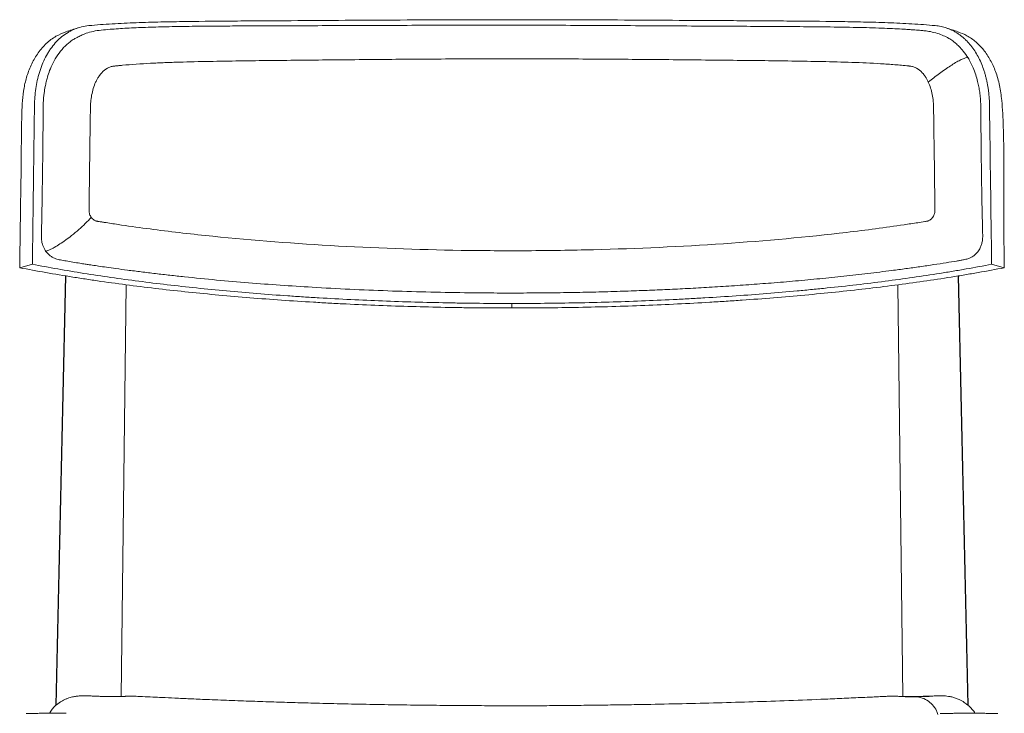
# Model space of a CAD drawing. Header units: millimetres. Extents: x 1372 to 1891, y -23 to 794.
# Tile 2 of 2: x 1381 to 1882, y 441 to 794. Entities that reach past the tile are written whole.
import ezdxf

# ---------------------------------------------------------------- set-up
doc = ezdxf.new("R2010")
doc.units = ezdxf.units.MM

msp = doc.modelspace()

# ---------------------------------------------------------------- linework, layer by layer
at = {"color": 7, "linetype": 'Continuous', "lineweight": 15}
for p, q in [((1380.86, 667.97), (1387.3, 669.73)), ((1875.19, 669.73), (1881.63, 667.97)), ((1399.18, 445.33), (1404.13, 663.86)), ((1404.29, 663.83), (1399.36, 445.5)), ((1863.13, 445.55), (1858.2, 663.84)), ((1858.35, 663.86), (1863.3, 445.38)), ((1435.03, 659.32), (1432.48, 449.92)), ((1830, 449.96), (1827.46, 659.33)), ((1631.24, 649.8), (1631.24, 647.5))]:
    msp.add_line(p, q, dxfattribs=at)
for points, knots in [([(1863.2, 774.7), (1862.42, 775.87), (1861.03, 777.95), (1858.82, 780.39), (1857, 782.07), (1855.26, 783.44), (1853.26, 784.76), (1850.68, 786.06), (1847.55, 787.16), (1844.31, 788.04), (1841.44, 788.44), (1839.3, 788.63), (1837.66, 788.77), (1836.03, 788.89), (1834.12, 789.03), (1831.89, 789.18), (1828.75, 789.37), (1824.53, 789.58), (1819.07, 789.81), (1813.04, 790.01), (1803.72, 790.25), (1791.32, 790.44), (1775.82, 790.58), (1760.4, 790.68), (1745.06, 790.76), (1728.51, 790.85), (1710.72, 790.96), (1691.71, 791.08), (1672.76, 791.18), (1653.83, 791.26), (1634.87, 791.3), (1615.9, 791.31), (1596.87, 791.29), (1578.43, 791.23), (1560.54, 791.17), (1543.23, 791.1), (1525.81, 791.03), (1508.21, 790.98), (1492.52, 790.92), (1478.75, 790.84), (1467.02, 790.73), (1455.73, 790.54), (1445.19, 790.25), (1435.64, 789.84), (1428.15, 789.33), (1422.41, 788.83), (1418.35, 788.31), (1415.38, 787.44), (1413.38, 786.67), (1412.15, 786.12), (1411.07, 785.58), (1409.91, 784.95), (1408.37, 784.17), (1405.98, 782.57), (1403.07, 779.96), (1400.16, 776.29), (1397.83, 772.32), (1396.15, 768.49), (1395.06, 765.22), (1394.33, 762.5), (1393.75, 759.8), (1393.19, 756.27), (1392.78, 751.56), (1392.8, 745.82), (1392.73, 739.68), (1392.67, 733.38), (1392.6, 727.03), (1392.53, 720.64), (1392.44, 713.84), (1392.33, 706.82), (1392.22, 699.92), (1392.12, 694.22), (1392.03, 689.73), (1391.97, 686.93), (1391.94, 685.05), (1391.9, 683.75), (1391.94, 681.82), (1392.49, 679.16), (1393.5, 677.4), (1394.02, 676.48)], [0, 0, 0, 0, 0.007858, 0.013956, 0.018671, 0.022028, 0.026617, 0.032299, 0.038541, 0.045451, 0.050915, 0.054675, 0.057357, 0.060462, 0.064175, 0.068495, 0.07342, 0.082374, 0.092812, 0.104584, 0.116497, 0.14487, 0.172564, 0.199612, 0.226054, 0.252111, 0.284235, 0.315873, 0.347036, 0.378065, 0.409093, 0.440119, 0.471181, 0.50264, 0.53123, 0.560199, 0.589569, 0.619716, 0.650791, 0.671662, 0.692962, 0.714111, 0.733659, 0.751559, 0.767814, 0.776308, 0.784427, 0.791329, 0.794279, 0.796891, 0.79917, 0.801224, 0.804466, 0.809253, 0.817916, 0.826967, 0.835686, 0.843475, 0.849697, 0.854069, 0.858374, 0.864189, 0.872616, 0.882535, 0.893031, 0.903623, 0.914308, 0.92508, 0.935934, 0.948692, 0.960598, 0.970886, 0.977545, 0.9833, 0.985071, 0.98702, 0.989827, 0.994732, 1, 1, 1, 1]), ([(1416.01, 791.09), (1419.9, 791.46), (1423.87, 791.75), (1429.91, 792.11), (1431.93, 792.22), (1436.02, 792.41), (1438.07, 792.49), (1444.26, 792.72), (1448.44, 792.83), (1456.86, 793.03), (1461.12, 793.1), (1474.01, 793.29), (1482.77, 793.37), (1496.15, 793.46), (1500.65, 793.49), (1507.45, 793.54), (1509.73, 793.55), (1514.29, 793.58), (1516.57, 793.59), (1528, 793.66), (1537.2, 793.72), (1555.72, 793.84), (1565.04, 793.89), (1583.79, 793.99), (1593.23, 794.03), (1612.22, 794.09), (1621.77, 794.1), (1633.78, 794.1), (1636.19, 794.1), (1640.98, 794.1), (1643.38, 794.09), (1650.55, 794.08), (1655.31, 794.07), (1669.56, 794.03), (1679, 793.99), (1697.75, 793.89), (1707.07, 793.83), (1725.58, 793.72), (1734.78, 793.66), (1748.48, 793.58), (1753.03, 793.55), (1759.83, 793.51), (1762.09, 793.49), (1766.59, 793.46), (1768.83, 793.45), (1779.97, 793.36), (1788.71, 793.29), (1801.56, 793.1), (1805.8, 793.02), (1814.19, 792.83), (1818.34, 792.71), (1826.55, 792.41), (1830.6, 792.23), (1838.62, 791.75), (1842.58, 791.46), (1846.48, 791.09)], [0, 0, 0, 0, 0.03125, 0.03125, 0.046875, 0.046875, 0.0625, 0.0625, 0.09375, 0.09375, 0.125, 0.125, 0.1875, 0.1875, 0.21875, 0.21875, 0.234375, 0.234375, 0.25, 0.25, 0.3125, 0.3125, 0.375, 0.375, 0.4375, 0.4375, 0.5, 0.5, 0.515625, 0.515625, 0.53125, 0.53125, 0.5625, 0.5625, 0.625, 0.625, 0.6875, 0.6875, 0.75, 0.75, 0.78125, 0.78125, 0.796875, 0.796875, 0.8125, 0.8125, 0.875, 0.875, 0.90625, 0.90625, 0.9375, 0.9375, 0.96875, 0.96875, 1, 1, 1, 1]), ([(1380.86, 667.97), (1380.95, 674.5), (1381.21, 694.11), (1381.66, 720.23), (1381.77, 742.08), (1382.15, 753), (1382.97, 759.44), (1384.49, 765.77), (1386.88, 771.84), (1390.16, 777.41), (1393.59, 781.37), (1396.72, 783.99), (1399.98, 786.21), (1402.69, 787.27), (1404.44, 787.95)], [0, 0, 0, 0, 0.145444, 0.436331, 0.581775, 0.631043, 0.680394, 0.729492, 0.783572, 0.838942, 0.89306, 0.920961, 0.94886, 1, 1, 1, 1]), ([(1387.3, 669.73), (1387.61, 693), (1387.92, 716.27), (1388.27, 742.45), (1388.31, 745.36), (1388.35, 749), (1388.36, 749.73), (1388.39, 751.18), (1388.41, 751.9), (1388.51, 754.07), (1388.62, 755.49), (1389.1, 759.75), (1389.61, 762.53), (1390.5, 765.95), (1390.69, 766.63), (1391.1, 767.98), (1391.33, 768.65), (1392.02, 770.63), (1392.54, 771.91), (1393.67, 774.38), (1394.29, 775.57), (1395.29, 777.29), (1395.64, 777.85), (1396.36, 778.95), (1396.74, 779.49), (1398.69, 782.11), (1400.43, 783.95), (1403.34, 786.29), (1404.36, 787), (1405.97, 787.96), (1406.51, 788.26), (1407.62, 788.81), (1408.19, 789.07), (1411.04, 790.24), (1413.45, 790.84), (1416.01, 791.09)], [0, 0, 0, 0, 0.5, 0.5, 0.5625, 0.5625, 0.578125, 0.578125, 0.59375, 0.59375, 0.625, 0.625, 0.6875, 0.6875, 0.703125, 0.703125, 0.71875, 0.71875, 0.75, 0.75, 0.78125, 0.78125, 0.796875, 0.796875, 0.8125, 0.8125, 0.875, 0.875, 0.90625, 0.90625, 0.921875, 0.921875, 0.9375, 0.9375, 1, 1, 1, 1]), ([(1410.53, 789.95), (1409.51, 789.62), (1407.47, 788.95), (1405.42, 788.28), (1404.4, 787.95)], [0, 0, 0, 0, 0.499995, 1, 1, 1, 1]), ([(1875.19, 669.73), (1874.83, 696.59), (1874.47, 723.45), (1874.11, 750.31), (1874.1, 750.96), (1874.07, 752.25), (1873.96, 754.18), (1873.8, 756.1), (1873.65, 757.36), (1873.49, 758.63), (1873.31, 759.88), (1872.98, 761.74), (1872.59, 763.57), (1872.29, 764.77), (1871.98, 765.96), (1871.65, 767.14), (1870.91, 769.45), (1870.27, 771.11), (1869.34, 773.28), (1868.34, 775.37), (1867.19, 777.32), (1865.97, 779.19), (1864.68, 780.97), (1863.26, 782.58), (1862.15, 783.7), (1861.39, 784.43), (1860.21, 785.45), (1858.99, 786.38), (1858.15, 786.96), (1857.29, 787.5), (1856.42, 788.02), (1855.09, 788.71), (1853.72, 789.32), (1852.79, 789.67), (1851.85, 789.99), (1850.89, 790.29), (1849.44, 790.64), (1847.97, 790.91), (1846.98, 791.04), (1846.48, 791.09)], [-1474.445518, -1474.445518, -1474.445518, -1474.445518, -1389.100515, -1389.100515, -1389.100515, -1386.972009, -1384.843503, -1382.714996, -1380.58649, -1380.58649, -1378.457967, -1376.329445, -1374.200922, -1372.072399, -1372.072399, -1369.945736, -1367.819073, -1363.565746, -1363.565746, -1359.312468, -1355.05919, -1355.05919, -1350.805837, -1346.552485, -1346.552485, -1344.425775, -1342.299066, -1340.172356, -1338.045647, -1338.045647, -1335.918501, -1333.791356, -1331.66421, -1329.537065, -1329.537065, -1327.40819, -1325.279314, -1323.150439, -1321.021563, -1321.021563, -1321.021563, -1321.021563]), ([(1858.08, 787.95), (1857.07, 788.28), (1855.03, 788.94), (1853.01, 789.61), (1851.99, 789.94)], [0, 0, 0, 0, 0.500005, 1, 1, 1, 1]), ([(1858.02, 787.91), (1859.59, 787.33), (1862.89, 786.1), (1867.27, 782.92), (1871.28, 778.78), (1874.64, 773.69), (1877.38, 767.62), (1879.37, 760.73), (1880.63, 751.22), (1881.15, 739.53), (1881.46, 725.83), (1881.43, 712.05), (1881.31, 698.25), (1881.38, 683.55), (1881.54, 673.47), (1881.63, 667.97)], [0, 0, 0, 0, 0.045456, 0.095552, 0.145666, 0.198513, 0.251383, 0.309805, 0.368244, 0.469961, 0.571732, 0.673631, 0.775575, 0.877438, 1, 1, 1, 1]), ([(1394.02, 676.48), (1394.43, 675.96), (1395.21, 674.95), (1396.59, 673.84), (1397.9, 673.06), (1399.56, 672.37), (1401.78, 671.86), (1404.72, 671.35), (1407.94, 670.81), (1411.17, 670.29), (1413.94, 669.86), (1416.07, 669.53), (1418.34, 669.19), (1421.25, 668.76), (1425.23, 668.19), (1430.13, 667.5), (1436, 666.72), (1442.73, 665.86), (1449.92, 664.98), (1457.25, 664.14), (1467.53, 663.03), (1480.8, 661.71), (1497.08, 660.3), (1513.3, 659.08), (1530.47, 657.97), (1548.71, 657), (1568.04, 656.19), (1587.52, 655.6), (1604.98, 655.27), (1620.41, 655.12), (1633.78, 655.1), (1647.24, 655.17), (1660.62, 655.34), (1673.63, 655.61), (1685.83, 655.95), (1697.12, 656.35), (1707.72, 656.78), (1718.2, 657.28), (1728.98, 657.86), (1740.2, 658.55), (1751.64, 659.33), (1763.46, 660.22), (1775.53, 661.24), (1787.87, 662.4), (1800.11, 663.66), (1812.35, 665.04), (1822.82, 666.33), (1831.61, 667.5), (1838.73, 668.5), (1845.56, 669.51), (1851.76, 670.47), (1856.23, 671.2), (1859.16, 671.7), (1861.08, 672.04), (1862.89, 672.42), (1864.65, 673.15), (1865.9, 673.9), (1866.94, 674.75), (1868.06, 675.88), (1869.14, 677.46), (1869.95, 679.34), (1870.48, 681.39), (1870.69, 683.68), (1870.56, 686.26), (1870.52, 688.99), (1870.43, 692.68), (1870.33, 697.48), (1870.21, 703.53), (1870.1, 710.13), (1869.99, 716.92), (1869.91, 723.56), (1869.83, 729.9), (1869.78, 735.7), (1869.73, 740.98), (1869.69, 745.57), (1869.7, 749.57), (1869.6, 752.39), (1869.46, 754.23), (1869.32, 755.63), (1869.09, 757.53), (1868.69, 759.99), (1868.05, 762.94), (1867.12, 766.21), (1865.75, 769.9), (1864.37, 772.77), (1863.4, 774.33), (1863.19, 774.67)], [0, 0, 0, 0, 0.003286, 0.006328, 0.009038, 0.011328, 0.015981, 0.021396, 0.02828, 0.035037, 0.040455, 0.044535, 0.047557, 0.053882, 0.061622, 0.070777, 0.082158, 0.095158, 0.108753, 0.122204, 0.135511, 0.164689, 0.193145, 0.220887, 0.248341, 0.280441, 0.312425, 0.344293, 0.376329, 0.397896, 0.419628, 0.441527, 0.463584, 0.485011, 0.505248, 0.523552, 0.540756, 0.557795, 0.575833, 0.594872, 0.614539, 0.63421, 0.655839, 0.677557, 0.699512, 0.721708, 0.744571, 0.757994, 0.77173, 0.78567, 0.7981, 0.808425, 0.812106, 0.815432, 0.819633, 0.822394, 0.825322, 0.827141, 0.829369, 0.833472, 0.836628, 0.839365, 0.84375, 0.84779, 0.852359, 0.857479, 0.866343, 0.876497, 0.887936, 0.899563, 0.910689, 0.921308, 0.931412, 0.939826, 0.947756, 0.954435, 0.959822, 0.961946, 0.963836, 0.966971, 0.971708, 0.976646, 0.982619, 0.989649, 0.997774, 1, 1, 1, 1]), ([(1417.29, 693.54), (1417.27, 693.58), (1417.25, 693.61), (1417.2, 693.67), (1417.18, 693.7), (1417.12, 693.8), (1417.08, 693.86), (1416.96, 694.06), (1416.88, 694.2), (1416.67, 694.62), (1416.54, 694.91), (1416.24, 695.81), (1416.13, 696.44), (1416.12, 697.21), (1416.13, 697.36), (1416.13, 697.66), (1416.13, 697.82), (1416.14, 698.28), (1416.14, 698.58), (1416.15, 699.5), (1416.16, 700.12), (1416.2, 703.18), (1416.24, 705.63), (1416.34, 712.99), (1416.4, 717.89), (1416.53, 727.7), (1416.6, 732.6), (1416.7, 739.96), (1416.73, 742.41), (1416.78, 746.09), (1416.8, 747.31), (1416.82, 749.15), (1416.83, 749.76), (1416.88, 750.98), (1416.92, 751.59), (1417.19, 754.6), (1417.62, 756.95), (1418.63, 760.26), (1419.03, 761.33), (1419.73, 762.87), (1419.98, 763.36), (1420.51, 764.33), (1420.8, 764.8), (1421.17, 765.36), (1421.25, 765.47), (1421.41, 765.7), (1421.5, 765.82), (1421.68, 766.07), (1421.77, 766.18), (1421.96, 766.42), (1422.05, 766.53), (1422.53, 767.1), (1422.94, 767.53), (1424.23, 768.72), (1425.19, 769.37), (1426.77, 770.06), (1427.31, 770.23), (1428.15, 770.41), (1428.44, 770.46), (1429.02, 770.53), (1429.31, 770.56), (1430.17, 770.65), (1430.75, 770.71), (1431.91, 770.82), (1432.5, 770.88), (1437.76, 771.36), (1442.52, 771.67), (1449.8, 772.05), (1452.24, 772.16), (1457.16, 772.35), (1459.64, 772.44), (1467.13, 772.67), (1472.19, 772.79), (1482.43, 772.99), (1487.6, 773.07), (1498.06, 773.22), (1503.34, 773.28), (1513.98, 773.4), (1519.35, 773.46), (1535.57, 773.62), (1546.53, 773.73), (1568.66, 773.93), (1579.83, 774.02), (1602.29, 774.15), (1613.58, 774.19), (1636.18, 774.21), (1647.48, 774.19), (1670.01, 774.1), (1681.24, 774.03), (1703.52, 773.85), (1714.57, 773.75), (1730.95, 773.58), (1736.37, 773.53), (1747.14, 773.42), (1752.49, 773.36), (1763.09, 773.24), (1768.35, 773.17), (1778.75, 773.01), (1783.9, 772.92), (1794.08, 772.7), (1799.1, 772.57), (1809.02, 772.22), (1813.91, 772.01), (1821.12, 771.58), (1823.51, 771.42), (1828.22, 771.04), (1830.56, 770.83), (1833.02, 770.57), (1833.16, 770.56), (1833.45, 770.53), (1833.6, 770.51), (1834.03, 770.46), (1834.31, 770.42), (1835.16, 770.24), (1835.71, 770.06), (1837.28, 769.38), (1838.24, 768.73), (1839.54, 767.54), (1839.95, 767.11), (1840.52, 766.43), (1840.71, 766.2), (1840.98, 765.84), (1841.07, 765.71), (1841.19, 765.53), (1841.24, 765.47), (1841.33, 765.34), (1841.37, 765.27), (1841.45, 765.15), (1841.49, 765.09), (1841.56, 764.98), (1841.6, 764.92), (1841.7, 764.76), (1841.77, 764.65), (1841.98, 764.31), (1842.11, 764.08), (1842.5, 763.38), (1842.74, 762.9), (1842.96, 762.41)], [0, 0, 0, 0, 0.000244, 0.000244, 0.000488, 0.000488, 0.000977, 0.000977, 0.001953, 0.001953, 0.003906, 0.003906, 0.007812, 0.007812, 0.008789, 0.008789, 0.009766, 0.009766, 0.011719, 0.011719, 0.015625, 0.015625, 0.03125, 0.03125, 0.0625, 0.0625, 0.09375, 0.09375, 0.109375, 0.109375, 0.117187, 0.117187, 0.121094, 0.121094, 0.125, 0.125, 0.140625, 0.140625, 0.148437, 0.148437, 0.152344, 0.152344, 0.15625, 0.15625, 0.157227, 0.157227, 0.158203, 0.158203, 0.15918, 0.15918, 0.160156, 0.160156, 0.164062, 0.164062, 0.171875, 0.171875, 0.175781, 0.175781, 0.177734, 0.177734, 0.179687, 0.179687, 0.183594, 0.183594, 0.1875, 0.1875, 0.21875, 0.21875, 0.234375, 0.234375, 0.25, 0.25, 0.28125, 0.28125, 0.3125, 0.3125, 0.34375, 0.34375, 0.375, 0.375, 0.4375, 0.4375, 0.5, 0.5, 0.5625, 0.5625, 0.625, 0.625, 0.6875, 0.6875, 0.75, 0.75, 0.78125, 0.78125, 0.8125, 0.8125, 0.84375, 0.84375, 0.875, 0.875, 0.90625, 0.90625, 0.9375, 0.9375, 0.953125, 0.953125, 0.96875, 0.96875, 0.969727, 0.969727, 0.970703, 0.970703, 0.972656, 0.972656, 0.976562, 0.976562, 0.984375, 0.984375, 0.988281, 0.988281, 0.990234, 0.990234, 0.991211, 0.991211, 0.991699, 0.991699, 0.992188, 0.992188, 0.992676, 0.992676, 0.993164, 0.993164, 0.994141, 0.994141, 0.996094, 0.996094, 1, 1, 1, 1]), ([(1842.96, 762.41), (1843.86, 760.44), (1844.52, 758.3), (1845.19, 754.94), (1845.35, 753.8), (1845.53, 752.07), (1845.57, 751.48), (1845.64, 750.31), (1845.65, 749.72), (1845.68, 747.95), (1845.69, 746.77), (1845.73, 744.41), (1845.74, 743.23), (1845.79, 739.68), (1845.82, 737.32), (1845.98, 725.5), (1846.11, 716.05), (1846.27, 704.23), (1846.3, 701.87), (1846.34, 698.92), (1846.35, 698.32), (1846.36, 697.59), (1846.36, 697.44), (1846.36, 697.14), (1846.36, 696.99), (1846.34, 696.55), (1846.3, 696.25), (1846.12, 695.36), (1845.91, 694.78), (1845.56, 694.11), (1845.48, 693.98), (1845.33, 693.73), (1845.24, 693.61), (1845.05, 693.35), (1844.94, 693.22), (1844.71, 692.96), (1844.59, 692.84), (1843.99, 692.29), (1843.44, 691.95), (1842.73, 691.72), (1842.58, 691.68), (1842.3, 691.62), (1842.15, 691.6), (1841.72, 691.53), (1841.43, 691.48), (1839.99, 691.25), (1838.83, 691.07), (1835.33, 690.52), (1832.98, 690.17), (1821.14, 688.42), (1811.37, 687.13), (1781.34, 683.6), (1760.35, 681.67), (1717.24, 678.73), (1695.1, 677.7), (1661.57, 676.86), (1650.35, 676.69), (1627.86, 676.58), (1616.61, 676.64), (1582.96, 677.17), (1560.66, 677.98), (1517.05, 680.51), (1495.73, 682.22), (1465.05, 685.45), (1455.05, 686.64), (1440.44, 688.58), (1435.64, 689.26), (1428.55, 690.31), (1426.21, 690.67), (1423.3, 691.13), (1422.72, 691.22), (1421.85, 691.35), (1421.56, 691.4), (1421.13, 691.47), (1420.99, 691.49), (1420.7, 691.54), (1420.55, 691.56), (1420.26, 691.61), (1420.12, 691.63), (1419.83, 691.7), (1419.69, 691.74), (1419.26, 691.89), (1418.99, 692.02), (1418.45, 692.36), (1418.2, 692.56), (1417.84, 692.9), (1417.66, 693.08), (1417.47, 693.31), (1417.4, 693.41), (1417.34, 693.48), (1417.32, 693.51), (1417.29, 693.54)], [0, 0, 0, 0, 0.015625, 0.015625, 0.023438, 0.023438, 0.027344, 0.027344, 0.03125, 0.03125, 0.039063, 0.039063, 0.046875, 0.046875, 0.0625, 0.0625, 0.125, 0.125, 0.140625, 0.140625, 0.144531, 0.144531, 0.145508, 0.145508, 0.146484, 0.146484, 0.148438, 0.148438, 0.152344, 0.152344, 0.15332, 0.15332, 0.154297, 0.154297, 0.155273, 0.155273, 0.15625, 0.15625, 0.160156, 0.160156, 0.161133, 0.161133, 0.162109, 0.162109, 0.164063, 0.164063, 0.171875, 0.171875, 0.1875, 0.1875, 0.25, 0.25, 0.375, 0.375, 0.5, 0.5, 0.5625, 0.5625, 0.625, 0.625, 0.75, 0.75, 0.875, 0.875, 0.9375, 0.9375, 0.96875, 0.96875, 0.984375, 0.984375, 0.988281, 0.988281, 0.990234, 0.990234, 0.991211, 0.991211, 0.992187, 0.992187, 0.993164, 0.993164, 0.994141, 0.994141, 0.996094, 0.996094, 0.998047, 0.998047, 0.999023, 0.999512, 0.999756, 0.999756, 1, 1, 1, 1]), ([(1631.24, 647.5), (1625.56, 647.5), (1619.89, 647.53), (1611.38, 647.61), (1608.54, 647.64), (1602.88, 647.72), (1600.06, 647.77), (1585.95, 648.05), (1574.73, 648.37), (1558.01, 649.03), (1552.46, 649.27), (1544.15, 649.68), (1541.39, 649.82), (1535.87, 650.12), (1533.11, 650.28), (1519.37, 651.09), (1508.58, 651.85), (1487.38, 653.57), (1476.97, 654.52), (1456.56, 656.64), (1446.55, 657.81), (1431.84, 659.71), (1426.99, 660.37), (1419.79, 661.4), (1417.4, 661.76), (1412.66, 662.47), (1410.3, 662.84), (1398.6, 664.7), (1389.56, 666.28), (1380.86, 667.97)], [0, 0, 0, 0, 0.0625, 0.0625, 0.09375, 0.09375, 0.125, 0.125, 0.25, 0.25, 0.3125, 0.3125, 0.34375, 0.34375, 0.375, 0.375, 0.5, 0.5, 0.625, 0.625, 0.75, 0.75, 0.8125, 0.8125, 0.84375, 0.84375, 0.875, 0.875, 1, 1, 1, 1]), ([(1631.24, 649.8), (1625.72, 649.8), (1620.2, 649.83), (1611.93, 649.91), (1609.17, 649.94), (1603.66, 650.02), (1600.91, 650.07), (1587.19, 650.34), (1576.29, 650.65), (1554.62, 651.5), (1543.86, 652.02), (1530.49, 652.81), (1527.82, 652.98), (1522.51, 653.32), (1519.86, 653.5), (1511.95, 654.05), (1506.72, 654.44), (1491.13, 655.7), (1480.9, 656.64), (1460.76, 658.74), (1450.95, 659.88), (1431.84, 662.36), (1422.55, 663.69), (1404.51, 666.56), (1395.76, 668.09), (1387.3, 669.73)], [0, 0, 0, 0, 0.0625, 0.0625, 0.09375, 0.09375, 0.125, 0.125, 0.25, 0.25, 0.375, 0.375, 0.40625, 0.40625, 0.4375, 0.4375, 0.5, 0.5, 0.625, 0.625, 0.75, 0.75, 0.875, 0.875, 1, 1, 1, 1]), ([(1875.19, 669.73), (1870.97, 668.91), (1866.66, 668.12), (1860.08, 666.96), (1857.86, 666.58), (1853.4, 665.84), (1851.15, 665.47), (1839.84, 663.67), (1830.53, 662.34), (1811.41, 659.86), (1801.61, 658.72), (1789.05, 657.42), (1786.53, 657.17), (1781.46, 656.67), (1778.91, 656.43), (1771.24, 655.72), (1766.1, 655.28), (1750.53, 654.02), (1740.01, 653.29), (1726.66, 652.5), (1723.99, 652.35), (1718.62, 652.06), (1715.94, 651.92), (1707.86, 651.52), (1702.45, 651.28), (1691.6, 650.86), (1686.15, 650.68), (1675.21, 650.36), (1669.73, 650.23), (1653.27, 649.91), (1642.27, 649.8), (1631.24, 649.8)], [0, 0, 0, 0, 0.0625, 0.0625, 0.09375, 0.09375, 0.125, 0.125, 0.25, 0.25, 0.375, 0.375, 0.40625, 0.40625, 0.4375, 0.4375, 0.5, 0.5, 0.625, 0.625, 0.65625, 0.65625, 0.6875, 0.6875, 0.75, 0.75, 0.8125, 0.8125, 0.875, 0.875, 1, 1, 1, 1]), ([(1881.63, 667.97), (1877.29, 667.13), (1872.87, 666.31), (1866.12, 665.13), (1863.85, 664.74), (1859.27, 663.97), (1856.96, 663.6), (1845.35, 661.75), (1835.79, 660.38), (1816.17, 657.83), (1806.1, 656.66), (1785.46, 654.52), (1774.97, 653.55), (1759, 652.26), (1753.64, 651.86), (1745.54, 651.29), (1742.82, 651.11), (1737.38, 650.76), (1734.65, 650.59), (1720.95, 649.78), (1709.9, 649.24), (1693.18, 648.59), (1687.59, 648.4), (1676.36, 648.07), (1670.74, 647.93), (1653.85, 647.61), (1642.56, 647.5), (1631.24, 647.5)], [0, 0, 0, 0, 0.0625, 0.0625, 0.09375, 0.09375, 0.125, 0.125, 0.25, 0.25, 0.375, 0.375, 0.5, 0.5, 0.5625, 0.5625, 0.59375, 0.59375, 0.625, 0.625, 0.75, 0.75, 0.8125, 0.8125, 0.875, 0.875, 1, 1, 1, 1]), ([(1834.78, 449.95), (1833.9, 449.95), (1832.25, 449.94), (1830.18, 449.95), (1828.63, 449.99), (1827.64, 450.03), (1826.96, 450.08), (1826.3, 450.12), (1825.18, 450.12), (1824.12, 450.11), (1822.71, 450.07), (1820.91, 450.01), (1818.3, 449.87), (1815.24, 449.72), (1811.54, 449.55), (1805.64, 449.27), (1797.83, 448.92), (1785.3, 448.38), (1769.94, 447.79), (1751.69, 447.17), (1733.63, 446.65), (1715.5, 446.22), (1699.86, 445.91), (1686.69, 445.7), (1675.95, 445.56), (1665.03, 445.43), (1654.35, 445.32), (1644.38, 445.24), (1635.57, 445.2), (1626.65, 445.21), (1616.63, 445.28), (1604.46, 445.35), (1590.65, 445.48), (1575.87, 445.66), (1560.84, 445.9), (1546.06, 446.2), (1532.82, 446.52), (1520.88, 446.84), (1510.04, 447.17), (1498.85, 447.54), (1487.43, 447.95), (1476.88, 448.36), (1467.66, 448.76), (1460.08, 449.1), (1453.83, 449.4), (1448.4, 449.66), (1444.79, 449.84), (1442.23, 449.96), (1440.87, 450.03), (1439.12, 450.09), (1437.27, 450.13), (1435.81, 450.12), (1435.12, 450.07), (1434.65, 450.03), (1434.26, 450), (1433.86, 449.98), (1433.11, 449.93), (1431.95, 449.89), (1430.29, 449.87), (1428.3, 449.88), (1425.95, 449.91), (1423.61, 449.97), (1421.32, 450.04), (1419.28, 450.11), (1417.06, 450.21), (1414.87, 450.29), (1413.08, 450.3), (1411.45, 450.26), (1409.8, 450.13), (1407.92, 449.81), (1406.44, 449.41), (1405.15, 448.95), (1403.74, 448.36), (1401.84, 447.37), (1399.75, 445.98), (1398, 444.3), (1396.96, 442.97), (1396.37, 442.13), (1396.1, 441.6), (1396, 441.4)], [0, 0, 0, 0, 0.008726, 0.016409, 0.023004, 0.028536, 0.031723, 0.035993, 0.039639, 0.043353, 0.045107, 0.050083, 0.055489, 0.061817, 0.069775, 0.079368, 0.099892, 0.120065, 0.160044, 0.198672, 0.237139, 0.275743, 0.314666, 0.337078, 0.359968, 0.383345, 0.406894, 0.428274, 0.447009, 0.463099, 0.485194, 0.510976, 0.540801, 0.573312, 0.605346, 0.636775, 0.667752, 0.690094, 0.713231, 0.737164, 0.761893, 0.786554, 0.804984, 0.821334, 0.835613, 0.845547, 0.856758, 0.858862, 0.86201, 0.865534, 0.870936, 0.876457, 0.88051, 0.88289, 0.885234, 0.887558, 0.889869, 0.897483, 0.905016, 0.913385, 0.920508, 0.928359, 0.933962, 0.939042, 0.943537, 0.949157, 0.954308, 0.958344, 0.963364, 0.967931, 0.970564, 0.973454, 0.976681, 0.980368, 0.987617, 0.993415, 0.995816, 0.998497, 1, 1, 1, 1]), ([(1843.78, 450.04), (1843.48, 450.03), (1843.18, 450.02), (1842.58, 449.99), (1842.28, 449.98), (1841.39, 449.94), (1840.81, 449.92), (1839.09, 449.86), (1837.99, 449.83), (1834.8, 449.74), (1832.85, 449.71), (1831.12, 449.7)], [0, 0, 0, 0, 0.0625, 0.0625, 0.125, 0.125, 0.25, 0.25, 0.5, 0.5, 1, 1, 1, 1]), ([(1866.69, 441.4), (1866.5, 441.74), (1866, 442.65), (1864.78, 444.06), (1863.17, 445.58), (1861.16, 447.06), (1859.31, 448.1), (1857.76, 448.79), (1856.51, 449.27), (1855.28, 449.63), (1854.08, 449.89), (1852.86, 450.09), (1851.5, 450.23), (1849.94, 450.3), (1847.99, 450.29), (1845.5, 450.2), (1842.76, 450.1), (1840.18, 450.03), (1837.41, 449.97), (1835.7, 449.96), (1834.78, 449.95)], [0, 0, 0, 0, 0.033259, 0.088916, 0.154438, 0.214558, 0.283702, 0.309836, 0.333568, 0.378624, 0.399798, 0.420033, 0.466053, 0.525331, 0.584383, 0.662561, 0.723294, 0.800071, 0.892533, 1, 1, 1, 1]), ([(1384.13, 441.28), (1384.14, 441.28), (1384.14, 441.28), (1384.15, 441.28), (1384.17, 441.29), (1384.2, 441.29), (1384.24, 441.29), (1384.29, 441.3), (1384.35, 441.3), (1384.48, 441.3), (1384.75, 441.31), (1385.24, 441.33), (1385.86, 441.34), (1386.86, 441.35), (1388.4, 441.37), (1390.65, 441.39), (1393.23, 441.4), (1395.56, 441.4), (1397.47, 441.41), (1398.92, 441.41), (1400.36, 441.41), (1401.55, 441.4), (1402.5, 441.4), (1403.19, 441.4), (1403.88, 441.4), (1404.33, 441.4), (1404.55, 441.4)], [0, 0, 0, 0, 0.012453, 0.024907, 0.03737, 0.049851, 0.062358, 0.074899, 0.087481, 0.100113, 0.150041, 0.200133, 0.250224, 0.300159, 0.400086, 0.499997, 0.599935, 0.699913, 0.750092, 0.79991, 0.849706, 0.899894, 0.924928, 0.949917, 0.974922, 1, 1, 1, 1]), ([(1848.95, 441.27), (1848.95, 441.28), (1848.95, 441.28), (1848.96, 441.28), (1848.98, 441.28), (1849, 441.29), (1849.04, 441.29), (1849.09, 441.29), (1849.14, 441.3), (1849.27, 441.3), (1849.52, 441.31), (1850, 441.32), (1850.6, 441.34), (1851.58, 441.35), (1853.1, 441.37), (1855.34, 441.38), (1857.9, 441.4), (1860.68, 441.4), (1863.57, 441.41), (1866.47, 441.4), (1869.26, 441.4), (1871.83, 441.39), (1874.09, 441.37), (1875.63, 441.35), (1876.62, 441.34), (1877.25, 441.33), (1877.74, 441.31), (1878.03, 441.3), (1878.2, 441.3), (1878.29, 441.29), (1878.34, 441.28), (1878.35, 441.28), (1878.35, 441.28)], [0, 0, 0, 0, 0.007778, 0.015558, 0.023342, 0.031138, 0.038949, 0.04678, 0.054637, 0.062523, 0.093778, 0.125083, 0.156446, 0.18764, 0.250114, 0.312585, 0.375063, 0.437556, 0.499987, 0.562427, 0.624932, 0.687412, 0.749876, 0.812349, 0.843556, 0.874884, 0.906189, 0.937415, 0.953174, 0.96883, 0.984426, 1, 1, 1, 1])]:
    msp.add_open_spline(points, degree=3, knots=knots, dxfattribs=at)
at = {"color": 8, "linetype": 'Continuous', "lineweight": 15}
for points, knots in [([(1863.15, 774.65), (1863.14, 774.7), (1863.07, 774.88), (1862.42, 774.85), (1861.16, 774.49), (1859.18, 773.59), (1856.8, 772.27), (1854.15, 770.62), (1851.39, 768.74), (1848.59, 766.71), (1845.78, 764.58), (1843.91, 763.14), (1842.96, 762.41)], [0, 0, 0, 0, 0.023335, 0.079475, 0.172731, 0.273158, 0.378437, 0.489264, 0.604738, 0.729194, 0.862018, 1, 1, 1, 1]), ([(1417.29, 693.54), (1416.29, 692.52), (1414.29, 690.48), (1411, 687.39), (1407.61, 684.56), (1404.33, 682.1), (1401.36, 680.07), (1398.58, 678.37), (1396.54, 677.28), (1395.27, 676.71), (1394.62, 676.48), (1394.17, 676.39), (1394.06, 676.46), (1394.02, 676.49)], [0, 0, 0, 0, 0.161691, 0.320912, 0.476379, 0.592931, 0.704808, 0.80827, 0.897436, 0.930783, 0.959572, 0.983987, 1, 1, 1, 1]), ([(1834.78, 449.94), (1835.92, 449.9), (1838.21, 449.82), (1841.54, 448.63), (1844.5, 446.54), (1846.43, 444.11), (1847.46, 442.13), (1847.7, 441.19), (1847.79, 440.84)], [0, 0, 0, 0, 0.217444, 0.437009, 0.651343, 0.853437, 0.94579, 1, 1, 1, 1])]:
    msp.add_open_spline(points, degree=3, knots=knots, dxfattribs=at)

doc.saveas('drawing.dxf')
